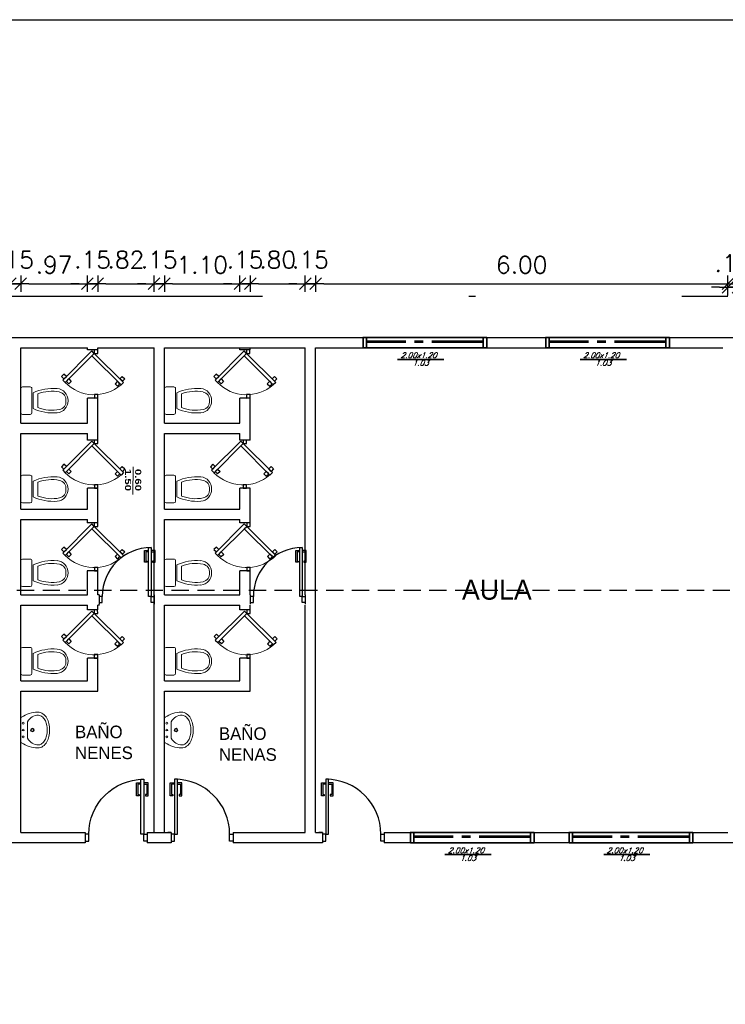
# Model space of a CAD drawing. Header units: millimetres. Extents: x 2239 to 2564, y 432 to 505.
# Tile 20 of 22: x 2461 to 2471, y 490 to 505. Entities that reach past the tile are written whole.
import ezdxf

# ---------------------------------------------------------------- set-up
doc = ezdxf.new("R2010")
doc.units = ezdxf.units.MM
for name, pattern in [('ACAD_ISO04W100', [30, 24, -3, 0, -3]), ('CENTER2', [1.125, 0.75, -0.125, 0.125, -0.125]), ('HIDDEN', [0.375, 0.25, -0.125])]:
    doc.linetypes.add(name, pattern=pattern)
for name, color, linetype in [('aberturas', 2, 'Continuous'), ('Cotas', 1, 'Continuous'), ('HACT', 1, 'Continuous'), ('PAREDES', 6, 'Continuous')]:
    doc.layers.add(name, color=color, linetype=linetype)
doc.layers.add('SANITARIOS', color=2, linetype='Continuous', lineweight=5)
doc.styles.add('REGUA60', font='cityb___.ttf', dxfattribs={"width": 1.4})
doc.styles.add('romans', font='romans.shx', dxfattribs={"oblique": 23})
doc.styles.add('SIMPLEX_8', font='simplex.shx')
doc.dimstyles.new('08', dxfattribs={"dimtxt": 0.25, "dimasz": 0.12, "dimexe": 0, "dimexo": 0, "dimgap": 0.15, "dimtad": 1, "dimzin": 4, "dimdsep": 46, "dimtxsty": 'SIMPLEX_8', "dimblk1": 'D', "dimblk2": 'D', "dimsah": 1, "dimcen": 0.09, "dimse1": 1, "dimse2": 1, "dimclre": 256, "dimclrt": 2, "dimadec": 0, "dimazin": 0, "dimtfac": 1, "dimtmove": 2, "dimatfit": 3, "dimldrblk": 'D', "dimfxl": 1, "dimtolj": 1, "dimtzin": 0, "dimarcsym": 0})

# ---------------------------------------------------------------- blocks, each defined once
blk = doc.blocks.new('LAVATORIO')
for points in [[(-150.686, 114.8, 0.200231), (-150.673, 114.819), (-150.673, 115.153, 0.19279), (-150.685, 115.171, 0.154902), (-150.921, 115.246, 0.17524), (-150.997, 115.223, 0.106133), (-151.053, 115.159, 0.070271), (-151.082, 115.082, 0.056527), (-151.093, 114.986, 0.056527), (-151.082, 114.89, 0.070271), (-151.053, 114.813, 0.106133), (-150.997, 114.749, 0.17524), (-150.921, 114.726, 0.154378), (-150.686, 114.8, 0.154902)], [(-150.773, 115.106, 0.280936), (-150.93, 115.202, 0.180168), (-150.969, 115.19, 0.055612), (-150.982, 115.182, 0.106133), (-151.024, 115.134, 0.070271), (-151.049, 115.07, 0.056527), (-151.058, 114.986, 0.056527), (-151.049, 114.901, 0.070271), (-151.024, 114.837, 0.106133), (-150.982, 114.789, 0.055612), (-150.969, 114.782, 0.180168), (-150.93, 114.77, 0.280936), (-150.773, 114.866), (-150.773, 115.106)]]:
    blk.add_lwpolyline(points, format="xyb")
for centre, radius in [((-150.843, 114.986), 0.0262), ((-150.843, 114.986), 0.0162), ((-150.709, 115.086), 0.0128), ((-150.709, 114.986), 0.0128), ((-150.709, 114.886), 0.0128)]:
    blk.add_circle(centre, radius)
blk = doc.blocks.new('LAVAT')
at = {"xscale": -1, "rotation": 269.9999999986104}
blk.add_blockref('LAVATORIO', (15211.164, 9300.131), dxfattribs=at)
blk = doc.blocks.new('FHF')
at = {"color": 1}
for points in [[(2330.463, 485.449), (2330.418, 485.449), (2330.418, 485.299), (2330.438, 485.299), (2330.438, 485.279), (2330.398, 485.279), (2330.398, 485.469), (2330.463, 485.469)], [(2330.503, 485.449), (2330.548, 485.449), (2330.548, 485.299), (2330.528, 485.299), (2330.528, 485.279), (2330.568, 485.279), (2330.568, 485.469), (2330.503, 485.469)]]:
    blk.add_lwpolyline(points, dxfattribs=at)
at = {"color": 2}
blk.add_lwpolyline([(2330.503, 484.719), (2330.463, 484.719), (2330.463, 485.519), (2330.503, 485.519)], close=True, dxfattribs=at)
for points in [[(2329.653, 484.619), (2329.703, 484.619), (2329.703, 484.719), (2329.653, 484.719)], [(2330.553, 484.619), (2330.503, 484.619), (2330.503, 484.719), (2330.553, 484.719)]]:
    blk.add_lwpolyline(points, dxfattribs=at)
at = {"color": 1}
blk.add_arc((2330.503, 484.719), 0.8, 90, 180, dxfattribs=at)
at = {"layer": 'PAREDES', "color": 6}
for p, q in [((2329.653, 484.744), (2329.653, 484.594)), ((2330.553, 484.744), (2330.553, 484.594))]:
    blk.add_line(p, q, dxfattribs=at)
blk = doc.blocks.new('DSGDFG')
at = {"color": 2}
blk.add_lwpolyline([(2331.157, 484.719), (2331.197, 484.719), (2331.197, 485.519), (2331.157, 485.519)], close=True, dxfattribs=at)
at = {"color": 1}
for points in [[(2331.157, 485.449), (2331.112, 485.449), (2331.112, 485.299), (2331.132, 485.299), (2331.132, 485.279), (2331.092, 485.279), (2331.092, 485.469), (2331.157, 485.469)], [(2331.197, 485.449), (2331.242, 485.449), (2331.242, 485.299), (2331.222, 485.299), (2331.222, 485.279), (2331.262, 485.279), (2331.262, 485.469), (2331.197, 485.469)]]:
    blk.add_lwpolyline(points, dxfattribs=at)
at = {"color": 2}
for points in [[(2331.107, 484.619), (2331.157, 484.619), (2331.157, 484.719), (2331.107, 484.719)], [(2332.007, 484.619), (2331.957, 484.619), (2331.957, 484.719), (2332.007, 484.719)]]:
    blk.add_lwpolyline(points, dxfattribs=at)
at = {"color": 1}
blk.add_arc((2331.157, 484.719), 0.8, 0, 90, dxfattribs=at)
at = {"layer": 'PAREDES', "color": 6}
for p, q in [((2331.107, 484.744), (2331.107, 484.594)), ((2332.007, 484.744), (2332.007, 484.594))]:
    blk.add_line(p, q, dxfattribs=at)
at = {"layer": 'PAREDES'}
blk.add_lwpolyline([(2331.107, 484.744), (2331.057, 484.744)], dxfattribs=at)
blk = doc.blocks.new('A$C046927C5')
at = {"layer": 'aberturas', "lineweight": 5}
blk.add_line((0.24, 0), (0.24, 0.649), dxfattribs=at)
at = {"layer": 'aberturas', "lineweight": 5, "insert": (0.047, 0.046), "char_height": 0.1424, "width": 0.59089, "attachment_point": 1, "rotation": 90, "style": 'REGUA60'}
blk.add_mtext('0.60\\P1.50', dxfattribs=at)
blk = doc.blocks.new('INODPL')
for p, q in [((-0.176, 0.163), (0.176, 0.163)), ((-0.115, 0.18), (0.115, 0.18)), ((-0.101, 0.25), (0.099, 0.25)), ((-0.201, 0.025), (-0.201, 0.138)), ((-0.176, 0), (0.176, 0)), ((0.201, 0.138), (0.201, 0.025))]:
    blk.add_line(p, q)
for centre, radius, start, end in [((-0.006, 0.516), 0.172, 88.2558, 175.4745), ((-0.014, 0.541), 0.117, 83.4652, 168.408), ((0.011, 0.541), 0.117, 11.592, 96.5348), ((0.006, 0.516), 0.172, 4.5255, 91.7442), ((0.522, 0.474), 0.701, 175.4745, 204.8463), ((0.412, 0.453), 0.552, 168.408, 201.6392), ((-0.414, 0.453), 0.552, 338.3608, 11.592), ((-0.522, 0.474), 0.701, 335.1537, 4.5255), ((-0.176, 0.138), 0.025, 90, 180), ((0.176, 0.138), 0.025, 360, 90), ((-0.176, 0.025), 0.025, 180, 270), ((0.176, 0.025), 0.025, 270, 0)]:
    blk.add_arc(centre, radius, start, end)
blk = doc.blocks.new('HINO-B~1')
at = {"layer": 'SANITARIOS', "rotation": 90}
blk.add_blockref('INODPL', (0, 0), dxfattribs=at)
blk = doc.blocks.new('A$C6B4124A4')
at = {"layer": 'aberturas'}
for points in [[(0.615, 0.442), (0.65, 0.477), (0.226, 0.902), (0.19, 0.866)], [(0.279, 0.849), (0.314, 0.884), (0.279, 0.919), (0.243, 0.884)], [(0.243, 0.813), (0.208, 0.778), (0.173, 0.813), (0.208, 0.849)], [(0.05, 0.527), (0.05, 0.477), (0, 0.477), (0, 0.527)], [(0.65, 0.477), (0.685, 0.442), (0.261, 0.018), (0.226, 0.053)], [(0.7, 0.527), (0.7, 0.477), (0.65, 0.477), (0.65, 0.527)], [(0.279, 0.106), (0.243, 0.141), (0.208, 0.106), (0.243, 0.071)], [(0.314, 0.071), (0.349, 0.035), (0.314, 0), (0.279, 0.035)]]:
    blk.add_lwpolyline(points, close=True, dxfattribs=at)
at = {"layer": 'aberturas', "lineweight": 5}
blk.add_arc((0.643, 0.477), 0.595, 139.3252, 225.4946, dxfattribs=at)
blk = doc.blocks.new('D')
for p, q in [((-1, 0), (1, 0)), ((0, -1), (0, 1))]:
    blk.add_line(p, q)
at = {"color": 4}
blk.add_line((-0.71, -0.71), (0.71, 0.71), dxfattribs=at)
blk = doc.blocks.new('*D144')
at = {"layer": 'Cotas', "color": 0, "linetype": 'ACAD_ISO04W100', "lineweight": -2, "transparency": 16777216}
for p, q in [((2460.308, 500.686), (2460.188, 500.686)), ((2460.428, 500.686), (2460.578, 500.686)), ((2460.698, 500.686), (2460.818, 500.686))]:
    blk.add_line(p, q, dxfattribs=at)
at = {"layer": 'Defpoints', "color": 0, "linetype": 'ACAD_ISO04W100', "transparency": 16777216}
for p in [(2460.578, 500.686), (2460.428, 499.755), (2460.578, 499.755)]:
    blk.add_point(p, dxfattribs=at)
at = {"layer": 'Cotas', "color": 0, "linetype": 'ACAD_ISO04W100', "lineweight": -2, "transparency": 16777216, "xscale": 0.12, "yscale": 0.12, "zscale": 0.12}
blk.add_blockref('D', (2460.428, 500.686), dxfattribs=at)
at = {"layer": 'Cotas', "color": 0, "linetype": 'ACAD_ISO04W100', "lineweight": -2, "transparency": 16777216, "xscale": 0.12, "yscale": 0.12, "zscale": 0.12, "rotation": 180}
blk.add_blockref('D', (2460.578, 500.686), dxfattribs=at)
at = {"layer": 'Cotas', "color": 2, "linetype": 'ACAD_ISO04W100', "transparency": 16777216, "insert": (2460.503, 501.036), "char_height": 0.25, "attachment_point": 5, "style": 'SIMPLEX_8'}
blk.add_mtext('\\A1;.15', dxfattribs=at)
blk = doc.blocks.new('*D145')
at = {"layer": 'Cotas', "color": 0, "linetype": 'ACAD_ISO04W100', "lineweight": -2, "transparency": 16777216}
blk.add_line((2460.698, 500.686), (2461.428, 500.686), dxfattribs=at)
at = {"layer": 'Defpoints', "color": 0, "linetype": 'ACAD_ISO04W100', "transparency": 16777216}
for p in [(2461.548, 500.686), (2460.578, 499.755), (2461.548, 499.755)]:
    blk.add_point(p, dxfattribs=at)
at = {"layer": 'Cotas', "color": 0, "linetype": 'ACAD_ISO04W100', "lineweight": -2, "transparency": 16777216, "xscale": 0.12, "yscale": 0.12, "zscale": 0.12, "rotation": 180}
blk.add_blockref('D', (2460.578, 500.686), dxfattribs=at)
at = {"layer": 'Cotas', "color": 0, "linetype": 'ACAD_ISO04W100', "lineweight": -2, "transparency": 16777216, "xscale": 0.12, "yscale": 0.12, "zscale": 0.12}
blk.add_blockref('D', (2461.548, 500.686), dxfattribs=at)
at = {"layer": 'Cotas', "color": 2, "linetype": 'ACAD_ISO04W100', "transparency": 16777216, "insert": (2461.063, 500.961), "char_height": 0.25, "attachment_point": 5, "style": 'SIMPLEX_8'}
blk.add_mtext('\\A1;.97', dxfattribs=at)
blk = doc.blocks.new('*D146')
at = {"layer": 'Cotas', "color": 0, "linetype": 'ACAD_ISO04W100', "lineweight": -2, "transparency": 16777216}
for p, q in [((2461.428, 500.686), (2461.308, 500.686)), ((2461.548, 500.686), (2461.698, 500.686)), ((2461.818, 500.686), (2461.938, 500.686))]:
    blk.add_line(p, q, dxfattribs=at)
at = {"layer": 'Defpoints', "color": 0, "linetype": 'ACAD_ISO04W100', "transparency": 16777216}
for p in [(2461.698, 500.686), (2461.548, 499.755), (2461.698, 499.755)]:
    blk.add_point(p, dxfattribs=at)
at = {"layer": 'Cotas', "color": 0, "linetype": 'ACAD_ISO04W100', "lineweight": -2, "transparency": 16777216, "xscale": 0.12, "yscale": 0.12, "zscale": 0.12}
blk.add_blockref('D', (2461.548, 500.686), dxfattribs=at)
at = {"layer": 'Cotas', "color": 0, "linetype": 'ACAD_ISO04W100', "lineweight": -2, "transparency": 16777216, "xscale": 0.12, "yscale": 0.12, "zscale": 0.12, "rotation": 180}
blk.add_blockref('D', (2461.698, 500.686), dxfattribs=at)
at = {"layer": 'Cotas', "color": 2, "linetype": 'ACAD_ISO04W100', "transparency": 16777216, "insert": (2461.623, 501.036), "char_height": 0.25, "attachment_point": 5, "style": 'SIMPLEX_8'}
blk.add_mtext('\\A1;.15', dxfattribs=at)
blk = doc.blocks.new('*D147')
at = {"layer": 'Cotas', "color": 0, "linetype": 'ACAD_ISO04W100', "lineweight": -2, "transparency": 16777216}
blk.add_line((2461.818, 500.686), (2462.398, 500.686), dxfattribs=at)
at = {"layer": 'Defpoints', "color": 0, "linetype": 'ACAD_ISO04W100', "transparency": 16777216}
for p in [(2462.518, 500.686), (2461.698, 499.755), (2462.518, 499.755)]:
    blk.add_point(p, dxfattribs=at)
at = {"layer": 'Cotas', "color": 0, "linetype": 'ACAD_ISO04W100', "lineweight": -2, "transparency": 16777216, "xscale": 0.12, "yscale": 0.12, "zscale": 0.12, "rotation": 180}
blk.add_blockref('D', (2461.698, 500.686), dxfattribs=at)
at = {"layer": 'Cotas', "color": 0, "linetype": 'ACAD_ISO04W100', "lineweight": -2, "transparency": 16777216, "xscale": 0.12, "yscale": 0.12, "zscale": 0.12}
blk.add_blockref('D', (2462.518, 500.686), dxfattribs=at)
at = {"layer": 'Cotas', "color": 2, "linetype": 'ACAD_ISO04W100', "transparency": 16777216, "insert": (2462.108, 501.036), "char_height": 0.25, "attachment_point": 5, "style": 'SIMPLEX_8'}
blk.add_mtext('\\A1;.82', dxfattribs=at)
blk = doc.blocks.new('*D148')
at = {"layer": 'Cotas', "color": 0, "linetype": 'ACAD_ISO04W100', "lineweight": -2, "transparency": 16777216}
for p, q in [((2462.398, 500.686), (2462.278, 500.686)), ((2462.518, 500.686), (2462.668, 500.686)), ((2462.788, 500.686), (2462.908, 500.686))]:
    blk.add_line(p, q, dxfattribs=at)
at = {"layer": 'Defpoints', "color": 0, "linetype": 'ACAD_ISO04W100', "transparency": 16777216}
for p in [(2462.668, 500.686), (2462.518, 499.755), (2462.668, 499.755)]:
    blk.add_point(p, dxfattribs=at)
at = {"layer": 'Cotas', "color": 0, "linetype": 'ACAD_ISO04W100', "lineweight": -2, "transparency": 16777216, "xscale": 0.12, "yscale": 0.12, "zscale": 0.12}
blk.add_blockref('D', (2462.518, 500.686), dxfattribs=at)
at = {"layer": 'Cotas', "color": 0, "linetype": 'ACAD_ISO04W100', "lineweight": -2, "transparency": 16777216, "xscale": 0.12, "yscale": 0.12, "zscale": 0.12, "rotation": 180}
blk.add_blockref('D', (2462.668, 500.686), dxfattribs=at)
at = {"layer": 'Cotas', "color": 2, "linetype": 'ACAD_ISO04W100', "transparency": 16777216, "insert": (2462.593, 501.036), "char_height": 0.25, "attachment_point": 5, "style": 'SIMPLEX_8'}
blk.add_mtext('\\A1;.15', dxfattribs=at)
blk = doc.blocks.new('*D149')
at = {"layer": 'Cotas', "color": 0, "linetype": 'ACAD_ISO04W100', "lineweight": -2, "transparency": 16777216}
blk.add_line((2462.788, 500.686), (2463.648, 500.686), dxfattribs=at)
at = {"layer": 'Defpoints', "color": 0, "linetype": 'ACAD_ISO04W100', "transparency": 16777216}
for p in [(2463.768, 500.686), (2462.668, 499.755), (2463.768, 499.755)]:
    blk.add_point(p, dxfattribs=at)
at = {"layer": 'Cotas', "color": 0, "linetype": 'ACAD_ISO04W100', "lineweight": -2, "transparency": 16777216, "xscale": 0.12, "yscale": 0.12, "zscale": 0.12, "rotation": 180}
blk.add_blockref('D', (2462.668, 500.686), dxfattribs=at)
at = {"layer": 'Cotas', "color": 0, "linetype": 'ACAD_ISO04W100', "lineweight": -2, "transparency": 16777216, "xscale": 0.12, "yscale": 0.12, "zscale": 0.12}
blk.add_blockref('D', (2463.768, 500.686), dxfattribs=at)
at = {"layer": 'Cotas', "color": 2, "linetype": 'ACAD_ISO04W100', "transparency": 16777216, "insert": (2463.218, 500.961), "char_height": 0.25, "attachment_point": 5, "style": 'SIMPLEX_8'}
blk.add_mtext('\\A1;1.10', dxfattribs=at)
blk = doc.blocks.new('*D150')
at = {"layer": 'Cotas', "color": 0, "linetype": 'ACAD_ISO04W100', "lineweight": -2, "transparency": 16777216}
for p, q in [((2463.648, 500.686), (2463.528, 500.686)), ((2463.768, 500.686), (2463.918, 500.686)), ((2464.038, 500.686), (2464.158, 500.686))]:
    blk.add_line(p, q, dxfattribs=at)
at = {"layer": 'Defpoints', "color": 0, "linetype": 'ACAD_ISO04W100', "transparency": 16777216}
for p in [(2463.918, 500.686), (2463.768, 499.755), (2463.918, 499.755)]:
    blk.add_point(p, dxfattribs=at)
at = {"layer": 'Cotas', "color": 0, "linetype": 'ACAD_ISO04W100', "lineweight": -2, "transparency": 16777216, "xscale": 0.12, "yscale": 0.12, "zscale": 0.12}
blk.add_blockref('D', (2463.768, 500.686), dxfattribs=at)
at = {"layer": 'Cotas', "color": 0, "linetype": 'ACAD_ISO04W100', "lineweight": -2, "transparency": 16777216, "xscale": 0.12, "yscale": 0.12, "zscale": 0.12, "rotation": 180}
blk.add_blockref('D', (2463.918, 500.686), dxfattribs=at)
at = {"layer": 'Cotas', "color": 2, "linetype": 'ACAD_ISO04W100', "transparency": 16777216, "insert": (2463.843, 501.036), "char_height": 0.25, "attachment_point": 5, "style": 'SIMPLEX_8'}
blk.add_mtext('\\A1;.15', dxfattribs=at)
blk = doc.blocks.new('*D151')
at = {"layer": 'Cotas', "color": 0, "linetype": 'ACAD_ISO04W100', "lineweight": -2, "transparency": 16777216}
blk.add_line((2464.038, 500.686), (2464.598, 500.686), dxfattribs=at)
at = {"layer": 'Defpoints', "color": 0, "linetype": 'ACAD_ISO04W100', "transparency": 16777216}
for p in [(2464.718, 500.686), (2463.918, 499.755), (2464.718, 499.755)]:
    blk.add_point(p, dxfattribs=at)
at = {"layer": 'Cotas', "color": 0, "linetype": 'ACAD_ISO04W100', "lineweight": -2, "transparency": 16777216, "xscale": 0.12, "yscale": 0.12, "zscale": 0.12, "rotation": 180}
blk.add_blockref('D', (2463.918, 500.686), dxfattribs=at)
at = {"layer": 'Cotas', "color": 0, "linetype": 'ACAD_ISO04W100', "lineweight": -2, "transparency": 16777216, "xscale": 0.12, "yscale": 0.12, "zscale": 0.12}
blk.add_blockref('D', (2464.718, 500.686), dxfattribs=at)
at = {"layer": 'Cotas', "color": 2, "linetype": 'ACAD_ISO04W100', "transparency": 16777216, "insert": (2464.318, 501.036), "char_height": 0.25, "attachment_point": 5, "style": 'SIMPLEX_8'}
blk.add_mtext('\\A1;.80', dxfattribs=at)
blk = doc.blocks.new('*D152')
at = {"layer": 'Cotas', "color": 0, "linetype": 'ACAD_ISO04W100', "lineweight": -2, "transparency": 16777216}
for p, q in [((2464.598, 500.686), (2464.478, 500.686)), ((2464.718, 500.686), (2464.868, 500.686)), ((2464.988, 500.686), (2465.108, 500.686))]:
    blk.add_line(p, q, dxfattribs=at)
at = {"layer": 'Defpoints', "color": 0, "linetype": 'ACAD_ISO04W100', "transparency": 16777216}
for p in [(2464.868, 500.686), (2464.718, 499.755), (2464.868, 499.755)]:
    blk.add_point(p, dxfattribs=at)
at = {"layer": 'Cotas', "color": 0, "linetype": 'ACAD_ISO04W100', "lineweight": -2, "transparency": 16777216, "xscale": 0.12, "yscale": 0.12, "zscale": 0.12}
blk.add_blockref('D', (2464.718, 500.686), dxfattribs=at)
at = {"layer": 'Cotas', "color": 0, "linetype": 'ACAD_ISO04W100', "lineweight": -2, "transparency": 16777216, "xscale": 0.12, "yscale": 0.12, "zscale": 0.12, "rotation": 180}
blk.add_blockref('D', (2464.868, 500.686), dxfattribs=at)
at = {"layer": 'Cotas', "color": 2, "linetype": 'ACAD_ISO04W100', "transparency": 16777216, "insert": (2464.793, 501.036), "char_height": 0.25, "attachment_point": 5, "style": 'SIMPLEX_8'}
blk.add_mtext('\\A1;.15', dxfattribs=at)
blk = doc.blocks.new('*D153')
at = {"layer": 'Cotas', "color": 0, "linetype": 'ACAD_ISO04W100', "lineweight": -2, "transparency": 16777216}
blk.add_line((2464.988, 500.686), (2470.748, 500.686), dxfattribs=at)
at = {"layer": 'Defpoints', "color": 0, "linetype": 'ACAD_ISO04W100', "transparency": 16777216}
for p in [(2470.868, 500.686), (2464.868, 499.755), (2470.868, 499.705)]:
    blk.add_point(p, dxfattribs=at)
at = {"layer": 'Cotas', "color": 0, "linetype": 'ACAD_ISO04W100', "lineweight": -2, "transparency": 16777216, "xscale": 0.12, "yscale": 0.12, "zscale": 0.12, "rotation": 180}
blk.add_blockref('D', (2464.868, 500.686), dxfattribs=at)
at = {"layer": 'Cotas', "color": 0, "linetype": 'ACAD_ISO04W100', "lineweight": -2, "transparency": 16777216, "xscale": 0.12, "yscale": 0.12, "zscale": 0.12}
blk.add_blockref('D', (2470.868, 500.686), dxfattribs=at)
at = {"layer": 'Cotas', "color": 2, "linetype": 'ACAD_ISO04W100', "transparency": 16777216, "insert": (2467.868, 500.961), "char_height": 0.25, "attachment_point": 5, "style": 'SIMPLEX_8'}
blk.add_mtext('\\A1;6.00', dxfattribs=at)
blk = doc.blocks.new('*D154')
at = {"layer": 'Cotas', "color": 0, "linetype": 'ACAD_ISO04W100', "lineweight": -2, "transparency": 16777216}
for p, q in [((2470.748, 500.636), (2470.628, 500.636)), ((2470.868, 500.636), (2471.018, 500.636)), ((2471.138, 500.636), (2471.258, 500.636))]:
    blk.add_line(p, q, dxfattribs=at)
at = {"layer": 'Defpoints', "color": 0, "linetype": 'ACAD_ISO04W100', "transparency": 16777216}
for p in [(2471.018, 500.636), (2470.868, 499.705), (2471.018, 499.705)]:
    blk.add_point(p, dxfattribs=at)
at = {"layer": 'Cotas', "color": 0, "linetype": 'ACAD_ISO04W100', "lineweight": -2, "transparency": 16777216, "xscale": 0.12, "yscale": 0.12, "zscale": 0.12}
blk.add_blockref('D', (2470.868, 500.636), dxfattribs=at)
at = {"layer": 'Cotas', "color": 0, "linetype": 'ACAD_ISO04W100', "lineweight": -2, "transparency": 16777216, "xscale": 0.12, "yscale": 0.12, "zscale": 0.12, "rotation": 180}
blk.add_blockref('D', (2471.018, 500.636), dxfattribs=at)
at = {"layer": 'Cotas', "color": 2, "linetype": 'ACAD_ISO04W100', "transparency": 16777216, "insert": (2470.943, 500.986), "char_height": 0.25, "attachment_point": 5, "style": 'SIMPLEX_8'}
blk.add_mtext('\\A1;.15', dxfattribs=at)

msp = doc.modelspace()

# ---------------------------------------------------------------- linework, layer by layer
at = {"layer": 'Cotas', "color": 6, "linetype": 'ACAD_ISO04W100'}
for p, q in [((2440.098, 500.505), (2470.868, 500.505)), ((2460.578, 498.655), (2460.578, 499.755)), ((2461.548, 499.722), (2461.548, 499.755)), ((2461.698, 499.722), (2461.548, 499.722)), ((2461.698, 499.722), (2461.698, 499.755)), ((2462.518, 496.005), (2462.518, 499.755)), ((2462.668, 498.655), (2462.668, 499.755)), ((2463.768, 499.722), (2463.768, 499.755)), ((2463.918, 499.722), (2463.768, 499.722)), ((2463.918, 499.722), (2463.918, 499.755)), ((2464.718, 496.155), (2464.718, 499.755)), ((2464.868, 492.695), (2464.868, 499.755)), ((2461.548, 498.655), (2461.548, 499.022)), ((2461.698, 499.022), (2461.548, 499.022)), ((2461.698, 498.409), (2461.698, 499.022)), ((2463.768, 498.655), (2463.768, 499.022)), ((2463.918, 499.022), (2463.768, 499.022)), ((2463.918, 498.409), (2463.918, 499.022)), ((2460.578, 497.405), (2460.578, 498.505)), ((2461.548, 498.409), (2461.548, 498.505)), ((2462.668, 497.405), (2462.668, 498.505)), ((2463.768, 498.409), (2463.768, 498.505)), ((2461.698, 498.409), (2461.548, 498.409)), ((2463.918, 498.409), (2463.768, 498.409)), ((2461.548, 497.405), (2461.548, 497.709)), ((2461.698, 497.709), (2461.548, 497.709)), ((2461.698, 497.203), (2461.698, 497.709)), ((2463.768, 497.405), (2463.768, 497.709)), ((2463.918, 497.709), (2463.768, 497.709)), ((2463.918, 497.203), (2463.918, 497.709)), ((2460.578, 496.155), (2460.578, 497.255)), ((2461.698, 497.203), (2461.545, 497.203)), ((2461.548, 497.203), (2461.548, 497.255)), ((2462.668, 496.155), (2462.668, 497.255)), ((2463.768, 497.203), (2463.768, 497.255)), ((2463.918, 497.203), (2463.768, 497.203)), ((2461.698, 496.503), (2461.545, 496.503)), ((2461.548, 496.155), (2461.548, 496.503)), ((2461.698, 496.155), (2461.698, 496.503)), ((2463.918, 496.503), (2463.765, 496.503)), ((2463.768, 496.155), (2463.768, 496.503)), ((2463.918, 496.155), (2463.918, 496.503)), ((2461.718, 496.155), (2461.698, 496.155)), ((2460.578, 494.905), (2460.578, 496.005)), ((2461.548, 495.935), (2461.548, 496.005)), ((2461.698, 495.935), (2461.698, 496.005)), ((2461.722, 496.005), (2461.698, 496.005)), ((2462.518, 492.695), (2462.518, 496.005)), ((2462.668, 494.905), (2462.668, 496.005)), ((2463.768, 495.935), (2463.768, 496.005)), ((2463.918, 495.935), (2463.918, 496.005)), ((2464.718, 492.695), (2464.718, 496.005)), ((2461.698, 495.935), (2461.548, 495.935)), ((2463.918, 495.935), (2463.768, 495.935)), ((2461.548, 494.905), (2461.548, 495.235)), ((2461.698, 495.235), (2461.548, 495.235)), ((2461.698, 494.755), (2461.698, 495.235)), ((2463.768, 494.905), (2463.768, 495.235)), ((2463.918, 495.235), (2463.768, 495.235)), ((2463.918, 494.755), (2463.918, 495.235)), ((2460.578, 492.695), (2460.578, 494.755)), ((2462.668, 492.695), (2462.668, 494.755))]:
    msp.add_line(p, q, dxfattribs=at)
at = {"layer": 'Cotas', "color": 6}
for p, q in [((2460.578, 499.755), (2461.548, 499.755)), ((2461.698, 499.755), (2462.518, 499.755)), ((2462.668, 499.755), (2464.718, 499.755)), ((2464.868, 499.755), (2470.793, 499.755)), ((2460.578, 498.655), (2461.548, 498.655)), ((2462.668, 498.655), (2463.768, 498.655)), ((2460.578, 498.505), (2461.548, 498.505)), ((2462.668, 498.505), (2463.768, 498.505)), ((2460.578, 497.405), (2461.548, 497.405)), ((2462.668, 497.405), (2463.768, 497.405)), ((2460.578, 497.255), (2461.548, 497.255)), ((2462.668, 497.255), (2463.768, 497.255)), ((2460.578, 496.155), (2461.548, 496.155)), ((2462.668, 496.155), (2463.768, 496.155)), ((2460.578, 496.005), (2461.548, 496.005)), ((2462.668, 496.005), (2463.768, 496.005)), ((2460.578, 494.905), (2461.548, 494.905)), ((2462.668, 494.905), (2463.768, 494.905)), ((2460.578, 494.755), (2461.698, 494.755)), ((2462.668, 494.755), (2463.918, 494.755)), ((2460.578, 492.695), (2461.518, 492.695)), ((2462.418, 492.695), (2462.518, 492.695)), ((2462.668, 492.695), (2462.768, 492.695)), ((2463.668, 492.695), (2464.718, 492.695)), ((2464.868, 492.695), (2464.968, 492.695)), ((2465.868, 492.695), (2470.868, 492.695)), ((2461.518, 492.545), (2454.978, 492.545)), ((2462.768, 492.545), (2462.418, 492.545)), ((2464.968, 492.545), (2463.668, 492.545)), ((2471.118, 492.545), (2465.868, 492.545))]:
    msp.add_line(p, q, dxfattribs=at)
at = {"layer": 'Cotas', "linetype": 'HIDDEN'}
msp.add_line((2436.898, 496.225), (2480.318, 496.225), dxfattribs=at)
at = {"layer": 'Cotas', "linetype": 'ACAD_ISO04W100'}
msp.add_line((2462.518, 492.695), (2462.668, 492.695), dxfattribs=at)
at = {"layer": 'Cotas', "color": 1}
msp.add_lwpolyline([(2406.317, 504.531), (2487.427, 504.531), (2487.427, 451.881), (2406.317, 451.881)], close=True, dxfattribs=at)
at = {"layer": 'Cotas', "color": 6}
msp.add_lwpolyline([(2439.948, 499.905), (2483.418, 499.905), (2483.418, 492.545)], dxfattribs=at)
at = {"layer": 'HACT', "lineweight": 35}
for p, q in [((2465.559, 499.905), (2465.559, 499.755)), ((2465.609, 499.905), (2465.609, 499.755)), ((2467.309, 499.905), (2467.309, 499.755)), ((2467.359, 499.905), (2467.359, 499.755)), ((2467.359, 499.905), (2467.359, 499.755)), ((2468.217, 499.905), (2468.217, 499.755)), ((2468.267, 499.905), (2468.267, 499.755)), ((2469.967, 499.905), (2469.967, 499.755)), ((2470.017, 499.905), (2470.017, 499.755)), ((2470.017, 499.905), (2470.017, 499.755)), ((2466.062, 499.582), (2466.734, 499.582)), ((2468.719, 499.582), (2469.392, 499.582)), ((2466.248, 492.695), (2466.248, 492.545)), ((2466.298, 492.695), (2466.298, 492.545)), ((2467.998, 492.695), (2467.998, 492.545)), ((2468.048, 492.695), (2468.048, 492.545)), ((2468.048, 492.695), (2468.048, 492.545)), ((2468.558, 492.695), (2468.558, 492.545)), ((2468.608, 492.695), (2468.608, 492.545)), ((2470.308, 492.695), (2470.308, 492.545)), ((2470.358, 492.695), (2470.358, 492.545)), ((2470.358, 492.695), (2470.358, 492.545)), ((2466.751, 492.372), (2467.423, 492.372)), ((2469.061, 492.372), (2469.733, 492.372))]:
    msp.add_line(p, q, dxfattribs=at)
at = {"layer": 'HACT', "color": 2, "lineweight": 35}
for points in [[(2467.359, 499.755), (2465.559, 499.755), (2465.559, 499.905), (2467.359, 499.905)], [(2470.017, 499.755), (2468.217, 499.755), (2468.217, 499.905), (2470.017, 499.905)], [(2468.048, 492.545), (2466.248, 492.545), (2466.248, 492.695), (2468.048, 492.695)], [(2470.358, 492.545), (2468.558, 492.545), (2468.558, 492.695), (2470.358, 492.695)]]:
    msp.add_lwpolyline(points, close=True, dxfattribs=at)
at = {"layer": 'PAREDES', "color": 4, "linetype": 'CENTER2'}
for p, q in [((2467.309, 499.85), (2465.609, 499.85)), ((2467.309, 499.83), (2465.609, 499.83)), ((2469.967, 499.85), (2468.267, 499.85)), ((2469.967, 499.83), (2468.267, 499.83)), ((2467.998, 492.64), (2466.298, 492.64)), ((2467.998, 492.62), (2466.298, 492.62)), ((2470.308, 492.64), (2468.608, 492.64)), ((2470.308, 492.62), (2468.608, 492.62))]:
    msp.add_line(p, q, dxfattribs=at)

# ---------------------------------------------------------------- block references
at = {"layer": 'aberturas', "color": 252, "xscale": -1, "rotation": 270.1219409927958}
for p in [(2461.173, 497.708), (2463.338, 497.708), (2461.173, 496.502), (2463.391, 496.502), (2461.172, 495.234), (2463.392, 495.234)]:
    msp.add_blockref('A$C6B4124A4', p, dxfattribs=at)
at = {"layer": 'aberturas', "color": 252, "xscale": 0.6211850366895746, "yscale": 0.6211850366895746, "zscale": 0.6211850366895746, "rotation": 179.8780590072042}
msp.add_blockref('A$C046927C5', (2462.361, 498.018), dxfattribs=at)
at = {"layer": 'Cotas', "color": 6, "linetype": 'ACAD_ISO04W100', "xscale": -1, "rotation": 270.1219409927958}
for p in [(2461.173, 499.021), (2463.388, 499.021)]:
    msp.add_blockref('A$C6B4124A4', p, dxfattribs=at)
at = {"layer": 'Cotas', "linetype": 'ACAD_ISO04W100', "xscale": 0.888888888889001, "yscale": 0.888888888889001, "zscale": 0.888888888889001}
for p in [(390.916, 65.271), (393.116, 65.271)]:
    msp.add_blockref('FHF', p, dxfattribs=at)
at = {"layer": 'Cotas', "linetype": 'ACAD_ISO04W100', "xscale": -1}
msp.add_blockref('DSGDFG', (4793.525, 7.951), dxfattribs=at)
at = {"layer": 'Cotas', "linetype": 'ACAD_ISO04W100'}
for p in [(131.661, 7.951), (133.861, 7.951)]:
    msp.add_blockref('DSGDFG', p, dxfattribs=at)
at = {"layer": 'SANITARIOS', "color": 252, "xscale": -1}
for p in [(2460.578, 498.983), (2462.668, 498.983), (2460.578, 497.696), (2462.668, 497.696), (2460.578, 496.476), (2462.668, 496.476), (2460.578, 495.189), (2462.668, 495.189)]:
    msp.add_blockref('HINO-B~1', p, dxfattribs=at)
at = {"layer": 'SANITARIOS', "color": 252, "rotation": 89.99999999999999}
for p in [(11610.036, -14831.963), (11612.126, -14831.963)]:
    msp.add_blockref('LAVAT', p, dxfattribs=at)

# ---------------------------------------------------------------- texts
at = {"attachment_point": 7}
for s, insert, char_height in [('\\A1;{\\fZurich Cn BT|b0|i0|c0|p34;\\C2;AULA}', (2466.999, 496.081), 0.29056), ('\\A1;{\\fZurich Cn BT|b0|i0|c0|p34;\\C2;BAÑO\\PNENES}', (2461.368, 493.761), 0.18273), ('\\A1;{\\fZurich Cn BT|b0|i0|c0|p34;\\C2;BAÑO\\PNENAS}', (2463.462, 493.736), 0.18273)]:
    msp.add_mtext_dynamic_manual_height_columns(s, width=13.35192, gutter_width=1, heights=[0], dxfattribs=dict(at, insert=insert, char_height=char_height))
at = {"layer": 'Cotas', "color": 2, "char_height": 0.0779, "attachment_point": 1, "style": 'romans'}
for s, insert in [('2.00x1.20', (2466.105, 499.683)), ('1.03', (2466.279, 499.571)), ('2.00x1.20', (2468.762, 499.683)), ('1.03', (2468.936, 499.571)), ('2.00x1.20', (2466.794, 492.473)), ('2.00x1.20', (2469.104, 492.473)), ('1.03', (2466.968, 492.361)), ('1.03', (2469.278, 492.361))]:
    msp.add_mtext_dynamic_manual_height_columns(s, width=0.31716, gutter_width=12.5, heights=[0], dxfattribs=dict(at, insert=insert))

# ---------------------------------------------------------------- dimensions: what is measured, and where the dimension line sits
at = {"layer": 'Cotas', "linetype": 'ACAD_ISO04W100'}
for base, p1, p2, picture, middle in [((2460.578, 500.686), (2460.428, 499.755), (2460.578, 499.755), '*D144', (2460.503, 501.036)), ((2461.698, 500.686), (2461.548, 499.755), (2461.698, 499.755), '*D146', (2461.623, 501.036)), ((2462.518, 500.686), (2461.698, 499.755), (2462.518, 499.755), '*D147', (2462.108, 501.036)), ((2462.668, 500.686), (2462.518, 499.755), (2462.668, 499.755), '*D148', (2462.593, 501.036)), ((2463.918, 500.686), (2463.768, 499.755), (2463.918, 499.755), '*D150', (2463.843, 501.036)), ((2464.718, 500.686), (2463.918, 499.755), (2464.718, 499.755), '*D151', (2464.318, 501.036)), ((2464.868, 500.686), (2464.718, 499.755), (2464.868, 499.755), '*D152', (2464.793, 501.036)), ((2471.018, 500.636), (2470.868, 499.705), (2471.018, 499.705), '*D154', (2470.943, 500.986)), ((2461.548, 500.686), (2460.578, 499.755), (2461.548, 499.755), '*D145', (2461.063, 500.961)), ((2463.768, 500.686), (2462.668, 499.755), (2463.768, 499.755), '*D149', (2463.218, 500.961)), ((2470.868, 500.686), (2464.868, 499.755), (2470.868, 499.705), '*D153', (2467.868, 500.961))]:
    dim = msp.add_linear_dim(base=base, p1=p1, p2=p2, dimstyle='08', dxfattribs=at)
    dim.commit()
    dim.dimension.update_dxf_attribs({"geometry": picture, "text_midpoint": middle})

doc.saveas('drawing.dxf')
